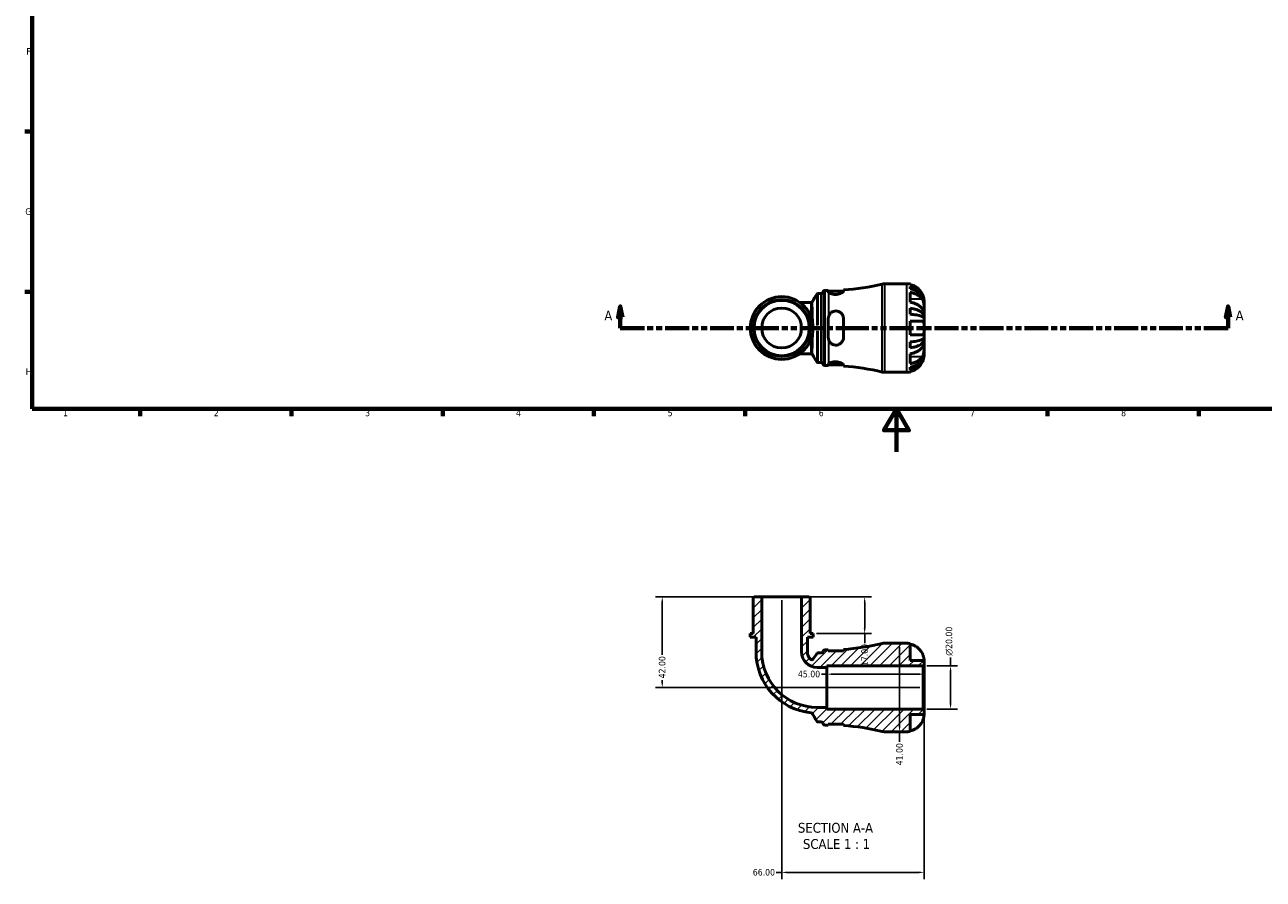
# Model space of a CAD drawing. Header units: millimetres. Extents: x 0 to 902, y -198 to 594.
# Tile 1 of 5: x 17 to 590, y -198 to 198. Entities that reach past the tile are written whole.
import ezdxf

# ---------------------------------------------------------------- set-up
doc = ezdxf.new("R2010")
doc.units = ezdxf.units.MM
doc.linetypes.add('DOUBLE_DASH_CHAIN', pattern=[1.2403, 0.6614, -0.0827, 0.1654, -0.0827, 0.1654, -0.0827])
for name, color, linetype, lineweight in [('Border (ANSI)', 7, 'Continuous', 70), ('Dimension (ANSI)', 7, 'Continuous', 25), ('Hatch (ANSI)', 7, 'Continuous', 18), ('Section Line (ANSI)', 7, 'DOUBLE_DASH_CHAIN', 70), ('Symbol (ANSI)', 7, 'Continuous', 25), ('Visible (ANSI)', 7, 'Continuous', 50), ('Visible Narrow (ANSI)', 7, 'Continuous', 35)]:
    doc.layers.add(name, color=color, linetype=linetype, lineweight=lineweight)
doc.styles.add('Label Text (ANSI)', font='tahoma.ttf')
doc.styles.add('Note Text (ANSI)', font='tahoma.ttf')
doc.dimstyles.new('Default - mm (ANSI)', dxfattribs={"dimtxt": 3.048, "dimasz": 2.5, "dimexe": 3.175, "dimexo": 1.6002, "dimgap": 0.8, "dimtad": 0, "dimtoh": 1, "dimrnd": 1e-08, "dimzin": 4, "dimdsep": 46, "dimtxsty": 'Note Text (ANSI)', "dimcen": 0.09, "dimdle": 10, "dimclrd": 256, "dimclre": 256, "dimclrt": 256, "dimadec": 1, "dimazin": 1, "dimtfac": 1, "dimtofl": 0, "dimtmove": 0, "dimatfit": 3, "dimfxl": 1, "dimtolj": 1, "dimtzin": 4, "dimlwd": -1, "dimlwe": -1, "dimarcsym": 0})

# ---------------------------------------------------------------- blocks, each defined once
blk = doc.blocks.new('Borders Default Border')
at = {"layer": 'Border (ANSI)'}
for p, q in [((20, 148.5), (16.55, 148.5)), ((20, 74.25), (16.55, 74.25)), ((70.08, 20), (70.08, 16.55)), ((140.17, 20), (140.17, 16.55)), ((210.25, 20), (210.25, 16.55)), ((280.33, 20), (280.33, 16.55)), ((350.42, 20), (350.42, 16.55)), ((490.58, 20), (490.58, 16.55)), ((560.67, 20), (560.67, 16.55))]:
    blk.add_line(p, q, dxfattribs=at)
at = {"layer": 'Border (ANSI)', "flags": 128}
for points in [[(20, 20), (20, 574), (821, 574), (821, 20), (20, 20)], [(420.5, 0), (420.5, 20), (414.73, 10), (426.27, 10), (420.5, 20)]]:
    blk.add_lwpolyline(points, dxfattribs=at)
at = {"layer": 'Border (ANSI)', "color": 230, "true_color": 0xff0080, "char_height": 3.05, "attachment_point": 7, "style": 'Note Text (ANSI)'}
for s, insert in [('F', (17.29, 184.1)), ('G', (16.81, 109.79)), ('H', (16.97, 35.6)), ('1', (34.35, 16.55)), ('2', (104.2, 16.55)), ('3', (174.26, 16.49)), ('4', (244.23, 16.55)), ('5', (314.48, 16.49)), ('6', (384.49, 16.49)), ('7', (454.6, 16.55)), ('8', (524.63, 16.48))]:
    blk.add_mtext(s, dxfattribs=dict(at, insert=insert))
blk = doc.blocks.new('2dTransSection0')
at = {"layer": 'Section Line (ANSI)', "linetype": 'Continuous'}
for p, q in [((292.5, 67.4), (291.5, 62.4)), ((292.5, 62.4), (292.5, 67.4)), ((293.5, 62.4), (292.5, 67.4)), ((574.22, 67.4), (573.22, 62.4)), ((574.22, 62.4), (574.22, 67.4)), ((575.22, 62.4), (574.22, 67.4)), ((291.5, 62.4), (293.5, 62.4)), ((292.5, 57.4), (292.5, 62.4)), ((292.5, 57.4), (303.71, 57.4)), ((563.01, 57.4), (574.22, 57.4)), ((573.22, 62.4), (575.22, 62.4)), ((574.22, 57.4), (574.22, 62.4))]:
    blk.add_line(p, q, dxfattribs=at)
at = {"layer": 'Section Line (ANSI)', "linetype": 'DOUBLE_DASH_CHAIN', "ltscale": 16.776981}
blk.add_line((292.5, 57.4), (574.22, 57.4), dxfattribs=at)
at = {"layer": 'Section Line (ANSI)', "linetype": 'Continuous', "flags": 128}
for points in [[(293.5, 62.4), (292.5, 67.4), (291.5, 62.4), (293.5, 62.4)], [(575.22, 62.4), (574.22, 67.4), (573.22, 62.4), (575.22, 62.4)]]:
    blk.add_lwpolyline(points, dxfattribs=at)
at = {"layer": 'Section Line (ANSI)'}
for points in [[(293.5, 62.4), (292.5, 67.4), (291.5, 62.4), (293.5, 62.4)], [(575.22, 62.4), (574.22, 67.4), (573.22, 62.4), (575.22, 62.4)]]:
    blk.add_solid(points, dxfattribs=at)
at = {"layer": 'Section Line (ANSI)', "char_height": 4.57, "attachment_point": 7, "style": 'Label Text (ANSI)'}
for insert in [(285.14, 60.9), (577.69, 60.9)]:
    blk.add_mtext('A', dxfattribs=dict(at, insert=insert))
blk = doc.blocks.new('*D7')
at = {"layer": 'Defpoints', "color": 0, "transparency": 16777216}
for p in [(432.91, -99.2), (445.58, -99.2), (432.91, -119.2)]:
    blk.add_point(p, dxfattribs=at)
at = {"layer": 'Dimension (ANSI)', "transparency": 16777216}
for p, q in [((445.58, -99.2), (445.58, -95.28)), ((434.51, -99.2), (448.75, -99.2)), ((445.58, -116.7), (445.58, -101.7)), ((434.51, -119.2), (448.75, -119.2))]:
    blk.add_line(p, q, dxfattribs=at)
for points in [[(445.16, -101.7), (446, -101.7), (445.58, -99.2)], [(445.16, -116.7), (446, -116.7), (445.58, -119.2)]]:
    blk.add_solid(points, dxfattribs=at)
at = {"layer": 'Dimension (ANSI)', "color": 230, "true_color": 0xff0080, "transparency": 16777216, "insert": (443.29, -94.48), "char_height": 3.048, "attachment_point": 1, "rotation": 90, "style": 'Note Text (ANSI)'}
blk.add_mtext('\\A1;\\fAIGDT|b0|i0;\\H3.0480;\\ln\\fTahoma|b0|i0;\\H3.0480;20.00', dxfattribs=at)
blk = doc.blocks.new('*D8')
at = {"layer": 'Defpoints', "color": 0, "transparency": 16777216}
for p in [(388.32, -103.03), (388.32, -109.2), (433.32, -109.2)]:
    blk.add_point(p, dxfattribs=at)
at = {"layer": 'Dimension (ANSI)', "transparency": 16777216}
for p, q in [((388.32, -103.03), (385.82, -103.03)), ((430.82, -103.03), (390.82, -103.03))]:
    blk.add_line(p, q, dxfattribs=at)
for points in [[(390.82, -102.61), (390.82, -103.45), (388.32, -103.03)], [(430.82, -102.61), (430.82, -103.45), (433.32, -103.03)]]:
    blk.add_solid(points, dxfattribs=at)
at = {"layer": 'Dimension (ANSI)', "color": 230, "true_color": 0xff0080, "transparency": 16777216, "insert": (374.85, -101.44), "char_height": 3.048, "attachment_point": 1, "style": 'Note Text (ANSI)'}
blk.add_mtext('\\A1;45.00', dxfattribs=at)
blk = doc.blocks.new('*D9')
at = {"layer": 'Defpoints', "color": 0, "transparency": 16777216}
for p in [(421.95, -88.7), (421.95, -129.7), (421.95, -129.7)]:
    blk.add_point(p, dxfattribs=at)
at = {"layer": 'Dimension (ANSI)', "transparency": 16777216}
for p, q in [((421.95, -91.2), (421.95, -127.2)), ((421.95, -129.7), (421.95, -134.32))]:
    blk.add_line(p, q, dxfattribs=at)
for points in [[(421.53, -91.2), (422.36, -91.2), (421.95, -88.7)], [(421.53, -127.2), (422.36, -127.2), (421.95, -129.7)]]:
    blk.add_solid(points, dxfattribs=at)
at = {"layer": 'Dimension (ANSI)', "color": 230, "true_color": 0xff0080, "transparency": 16777216, "insert": (420.36, -145.29), "char_height": 3.048, "attachment_point": 1, "rotation": 90, "style": 'Note Text (ANSI)'}
blk.add_mtext('\\A1;41.00', dxfattribs=at)
blk = doc.blocks.new('*D10')
at = {"layer": 'Defpoints', "color": 0, "transparency": 16777216}
for p in [(376.57, -67.2), (381.86, -84.2), (405.78, -84.2)]:
    blk.add_point(p, dxfattribs=at)
at = {"layer": 'Dimension (ANSI)', "transparency": 16777216}
for p, q in [((378.17, -67.2), (408.95, -67.2)), ((405.78, -69.7), (405.78, -81.7)), ((383.46, -84.2), (408.95, -84.2)), ((405.78, -84.2), (405.78, -88.72))]:
    blk.add_line(p, q, dxfattribs=at)
for points in [[(405.36, -69.7), (406.19, -69.7), (405.78, -67.2)], [(405.36, -81.7), (406.19, -81.7), (405.78, -84.2)]]:
    blk.add_solid(points, dxfattribs=at)
at = {"layer": 'Dimension (ANSI)', "color": 230, "true_color": 0xff0080, "transparency": 16777216, "insert": (404.19, -99.31), "char_height": 3.048, "attachment_point": 1, "rotation": 90, "style": 'Note Text (ANSI)'}
blk.add_mtext('\\A1;17.00', dxfattribs=at)
blk = doc.blocks.new('*D11')
at = {"layer": 'Defpoints', "color": 0, "transparency": 16777216}
for p in [(358.06, -67.2), (311.97, -109.2), (432.91, -109.2)]:
    blk.add_point(p, dxfattribs=at)
at = {"layer": 'Dimension (ANSI)', "transparency": 16777216}
for p, q in [((356.46, -67.2), (308.79, -67.2)), ((311.97, -69.7), (311.97, -94.01)), ((311.97, -106.7), (311.97, -105.78)), ((431.31, -109.2), (308.79, -109.2))]:
    blk.add_line(p, q, dxfattribs=at)
for points in [[(311.55, -69.7), (312.38, -69.7), (311.97, -67.2)], [(311.55, -106.7), (312.38, -106.7), (311.97, -109.2)]]:
    blk.add_solid(points, dxfattribs=at)
at = {"layer": 'Dimension (ANSI)', "color": 230, "true_color": 0xff0080, "transparency": 16777216, "insert": (310.38, -104.98), "char_height": 3.048, "attachment_point": 1, "rotation": 90, "style": 'Note Text (ANSI)'}
blk.add_mtext('\\A1;42.00', dxfattribs=at)
blk = doc.blocks.new('*D12')
at = {"layer": 'Defpoints', "color": 0, "transparency": 16777216}
for p in [(367.32, -67.2), (433.32, -119.61), (367.32, -194.9)]:
    blk.add_point(p, dxfattribs=at)
at = {"layer": 'Dimension (ANSI)', "transparency": 16777216}
for p, q in [((367.32, -68.8), (367.32, -198.08)), ((433.32, -121.21), (433.32, -198.08)), ((367.32, -194.9), (364.82, -194.9)), ((430.82, -194.9), (369.82, -194.9))]:
    blk.add_line(p, q, dxfattribs=at)
for points in [[(369.82, -194.48), (369.82, -195.32), (367.32, -194.9)], [(430.82, -194.48), (430.82, -195.32), (433.32, -194.9)]]:
    blk.add_solid(points, dxfattribs=at)
at = {"layer": 'Dimension (ANSI)', "color": 230, "true_color": 0xff0080, "transparency": 16777216, "insert": (353.94, -193.31), "char_height": 3.048, "attachment_point": 1, "style": 'Note Text (ANSI)'}
blk.add_mtext('\\A1;66.00', dxfattribs=at)

msp = doc.modelspace()

# ---------------------------------------------------------------- hatches: boundary and pattern name
at = {"layer": 'Hatch (ANSI)'}
h = msp.add_hatch(dxfattribs=at)
h.set_pattern_fill('ANSI31', color=256, scale=25.4, style=0)
h.set_pattern_definition([(45, (0, 0), (-2.245064, 2.245064), [])])
edge = h.paths.add_edge_path()
edge.add_line((388.937, -126.229), (395.937, -126.229))
edge.add_line((395.937, -126.229), (395.937, -126.846))
edge.add_ellipse((389.187, -231.691), major_axis=(6.75, 104.845), ratio=1, start_angle=350.052004, end_angle=360, ccw=False)
edge.add_ellipse((414.914, -125.604), major_axis=(-0.966, -3.985), ratio=1, start_angle=0, end_angle=13.631641)
edge.add_line((414.914, -129.704), (425.319, -129.704))
edge.add_ellipse((425.319, -121.704), major_axis=(0, -8), ratio=1, start_angle=0, end_angle=11.536959)
edge.add_line((426.919, -129.542), (426.919, -121.704))
edge.add_line((426.919, -121.704), (433.319, -121.704))
edge.add_line((433.319, -121.704), (433.319, -119.614))
edge.add_line((433.319, -119.614), (432.909, -119.204))
edge.add_line((432.909, -119.204), (388.319, -119.204))
edge.add_line((388.319, -119.204), (388.319, -118.458))
edge.add_line((388.319, -118.458), (383.787, -118.458))
edge.add_ellipse((383.787, -92.736), major_axis=(0, -25.722), ratio=1, start_angle=270, end_angle=360, ccw=False)
edge.add_line((358.065, -92.736), (358.065, -67.204))
edge.add_line((358.065, -67.204), (354.509, -67.204))
edge.add_line((354.509, -67.204), (354.099, -67.614))
edge.add_line((354.099, -67.614), (354.099, -84.204))
edge.add_line((354.099, -84.204), (352.777, -84.204))
edge.add_line((352.777, -84.204), (352.777, -85.904))
edge.add_line((352.777, -85.904), (355.421, -85.904))
edge.add_line((355.421, -85.904), (355.421, -92.736))
edge.add_ellipse((383.787, -92.736), major_axis=(-28.366, 0), ratio=1, start_angle=0, end_angle=84.257575)
edge.add_spline(control_points=[(380.948, -120.96), (381.024, -120.968), (381.099, -120.986), (381.241, -121.042), (381.307, -121.08), (381.452, -121.192), (381.523, -121.273), (381.577, -121.366)], knot_values=[-0.0778263, -0.0778263, -0.0778263, -0.0778263, -0.0549295, -0.0549295, -0.0320328, -0.0320328, 0, 0, 0, 0], degree=3, periodic=0)
edge.add_line((381.577, -121.366), (383.55, -124.784))
edge.add_spline(control_points=[(383.55, -124.784), (383.595, -124.862), (383.653, -124.932), (383.788, -125.051), (383.865, -125.098), (384.048, -125.173), (384.153, -125.194), (384.26, -125.194)], knot_values=[-0.086092, -0.086092, -0.086092, -0.086092, -0.0590624, -0.0590624, -0.0320328, -0.0320328, 0, 0, 0, 0], degree=3, periodic=0)
edge.add_line((384.26, -125.194), (385.68, -125.194))
edge.add_ellipse((385.68, -126.014), major_axis=(0, 0.82), ratio=1, start_angle=277.180756, end_angle=360, ccw=False)
edge.add_ellipse((387.307, -125.809), major_axis=(-0.814, -0.103), ratio=1, start_angle=0, end_angle=82.819244)
edge.add_line((387.307, -126.629), (388.937, -126.629))
edge.add_line((388.937, -126.629), (388.937, -126.229))
edge = h.paths.add_edge_path()
edge.add_line((395.937, -92.179), (388.937, -92.179))
edge.add_line((388.937, -92.179), (388.937, -91.779))
edge.add_line((388.937, -91.779), (387.307, -91.779))
edge.add_ellipse((387.307, -92.599), major_axis=(0, 0.82), ratio=1, start_angle=0, end_angle=82.819244)
edge.add_ellipse((385.68, -92.394), major_axis=(0.814, -0.103), ratio=1, start_angle=277.180756, end_angle=360, ccw=False)
edge.add_line((385.68, -93.214), (384.221, -93.214))
edge.add_ellipse((384.221, -94.034), major_axis=(0, 0.82), ratio=1, start_angle=0, end_angle=55.869585)
edge.add_line((383.543, -93.574), (381.928, -95.956))
edge.add_ellipse((381.249, -95.496), major_axis=(0.679, -0.46), ratio=1, start_angle=261.531828, end_angle=360, ccw=False)
edge.add_ellipse((383.787, -92.736), major_axis=(-3.093, -3.363), ratio=1, start_angle=312.598587, end_angle=360, ccw=False)
edge.add_line((379.218, -92.736), (379.218, -85.904))
edge.add_line((379.218, -85.904), (381.862, -85.904))
edge.add_line((381.862, -85.904), (381.862, -84.204))
edge.add_line((381.862, -84.204), (380.54, -84.204))
edge.add_line((380.54, -84.204), (380.54, -67.614))
edge.add_line((380.54, -67.614), (380.13, -67.204))
edge.add_line((380.13, -67.204), (376.573, -67.204))
edge.add_line((376.573, -67.204), (376.573, -92.736))
edge.add_ellipse((383.787, -92.736), major_axis=(-7.213, 0), ratio=1, start_angle=0, end_angle=90)
edge.add_line((383.787, -99.95), (388.319, -99.95))
edge.add_line((388.319, -99.95), (388.319, -99.204))
edge.add_line((388.319, -99.204), (432.909, -99.204))
edge.add_line((432.909, -99.204), (433.319, -98.794))
edge.add_line((433.319, -98.794), (433.319, -96.704))
edge.add_line((433.319, -96.704), (426.919, -96.704))
edge.add_line((426.919, -96.704), (426.919, -88.866))
edge.add_ellipse((425.319, -96.704), major_axis=(1.6, 7.838), ratio=1, start_angle=0, end_angle=11.536959)
edge.add_line((425.319, -88.704), (414.914, -88.704))
edge.add_ellipse((414.914, -92.804), major_axis=(0, 4.1), ratio=1, start_angle=0, end_angle=13.631641)
edge.add_ellipse((389.187, 13.284), major_axis=(24.761, -102.103), ratio=1, start_angle=350.052004, end_angle=360, ccw=False)
edge.add_line((395.937, -91.562), (395.937, -92.179))

# ---------------------------------------------------------------- linework, layer by layer
at = {"layer": 'Visible (ANSI)'}
for p, q in [((387.307, 74.826), (388.937, 74.826)), ((388.937, 74.826), (388.937, 74.261)), ((395.937, 74.486), (395.937, 75.043)), ((414.914, 77.901), (425.319, 77.901)), ((426.919, 77.739), (426.919, 77.486)), ((426.919, 76.712), (426.919, 75.568)), ((380.895, 69.299), (375.681, 69.299)), ((384.254, 73.391), (385.68, 73.391)), ((388.937, 74.426), (395.93, 74.426)), ((426.919, 73.866), (426.919, 69.34)), ((433.319, 69.097), (433.311, 69.097)), ((433.319, 69.097), (433.319, 69.901)), ((433.319, 68.79), (433.319, 69.097)), ((426.919, 66.544), (426.919, 63.782)), ((433.319, 66.24), (433.319, 68.79)), ((433.319, 62.552), (433.319, 66.24)), ((388.937, 61.801), (388.937, 53.001)), ((395.937, 53.001), (395.937, 61.801)), ((426.919, 60.601), (426.919, 54.201)), ((433.319, 62.552), (432.76, 62.552)), ((433.319, 61.812), (433.319, 62.552)), ((433.319, 57.401), (433.319, 61.812)), ((433.319, 52.989), (433.319, 57.401)), ((433.319, 52.25), (432.76, 52.25)), ((433.319, 52.25), (433.319, 52.989)), ((433.319, 48.562), (433.319, 52.25)), ((426.919, 51.02), (426.919, 48.258)), ((433.319, 46.011), (433.319, 48.562)), ((433.319, 45.705), (433.319, 46.011)), ((375.681, 45.503), (380.895, 45.503)), ((384.254, 41.411), (385.68, 41.411)), ((388.937, 40.541), (388.937, 39.976)), ((388.937, 40.376), (395.93, 40.376)), ((395.937, 39.759), (395.937, 40.316)), ((426.919, 45.461), (426.919, 40.936)), ((433.319, 45.705), (433.311, 45.705)), ((433.319, 44.901), (433.319, 45.705)), ((387.307, 39.976), (388.937, 39.976)), ((414.914, 36.901), (425.319, 36.901)), ((426.919, 39.234), (426.919, 38.09)), ((426.919, 37.316), (426.919, 37.063)), ((354.509, -67.204), (354.099, -67.614)), ((354.099, -67.614), (354.099, -84.204)), ((358.065, -67.204), (354.509, -67.204)), ((358.065, -92.736), (358.065, -67.204)), ((376.573, -67.204), (358.065, -67.204)), ((380.13, -67.204), (376.573, -67.204)), ((376.573, -67.204), (376.573, -92.736)), ((380.54, -67.614), (380.13, -67.204)), ((380.54, -84.204), (380.54, -67.614)), ((354.099, -84.204), (352.777, -84.204)), ((352.777, -84.204), (352.777, -85.904)), ((352.777, -85.904), (355.421, -85.904)), ((355.421, -85.904), (355.421, -92.736)), ((379.218, -92.736), (379.218, -85.904)), ((379.218, -85.904), (381.862, -85.904)), ((381.862, -84.204), (380.54, -84.204)), ((381.862, -85.904), (381.862, -84.204)), ((388.937, -91.779), (387.307, -91.779)), ((388.937, -92.179), (388.937, -91.779)), ((395.937, -91.562), (395.937, -92.179)), ((425.319, -88.704), (414.914, -88.704)), ((426.919, -96.704), (426.919, -88.866)), ((383.543, -93.574), (381.928, -95.956)), ((385.68, -93.214), (384.221, -93.214)), ((395.937, -92.179), (388.937, -92.179)), ((433.319, -96.704), (426.919, -96.704)), ((433.319, -98.794), (433.319, -96.704)), ((383.787, -99.95), (388.319, -99.95)), ((388.319, -99.95), (388.319, -99.204)), ((388.319, -99.204), (432.909, -99.204)), ((388.319, -118.458), (388.319, -99.95)), ((432.909, -99.204), (433.319, -98.794)), ((432.909, -99.204), (432.909, -119.204)), ((433.319, -119.614), (433.319, -98.794)), ((388.319, -118.458), (383.787, -118.458)), ((388.319, -119.204), (388.319, -118.458)), ((432.909, -119.204), (388.319, -119.204)), ((433.319, -119.614), (432.909, -119.204)), ((433.319, -121.704), (433.319, -119.614)), ((384.26, -125.194), (385.68, -125.194)), ((388.937, -126.229), (395.937, -126.229)), ((388.937, -126.629), (388.937, -126.229)), ((395.937, -126.229), (395.937, -126.846)), ((426.919, -129.542), (426.919, -121.704)), ((426.919, -121.704), (433.319, -121.704)), ((387.307, -126.629), (388.937, -126.629)), ((414.914, -129.704), (425.319, -129.704))]:
    msp.add_line(p, q, dxfattribs=at)
for radius in [14.543, 13.22, 12.81, 9.254]:
    msp.add_circle((367.319, 57.401), radius, dxfattribs=at)
for centre, radius, start, end in [((387.307, 74.006), 0.82, 90, 172.819244), ((389.187, 179.889), 105.063, 273.683644, 283.631641), ((414.914, 73.801), 4.1, 90, 103.631641), ((425.319, 69.901), 8, 78.463041, 90), ((385.68, 74.211), 0.82, 270, 352.819244), ((385.68, 40.591), 0.82, 7.180756, 90), ((387.307, 40.796), 0.82, 187.180756, 270), ((389.187, -65.087), 105.063, 76.368359, 86.316356), ((414.914, 41.001), 4.1, 256.368359, 270), ((425.319, 44.901), 8, 270, 281.536959), ((387.307, -92.599), 0.82, 90, 172.819244), ((389.187, 13.284), 105.063, 273.683644, 283.631641), ((414.914, -92.804), 4.1, 90, 103.631641), ((425.319, -96.704), 8, 78.463041, 90), ((383.787, -92.736), 28.366, 180, 264.257575), ((383.787, -92.736), 25.722, 180, 270), ((383.787, -92.736), 7.213, 180, 270), ((383.787, -92.736), 4.569, 180, 227.401413), ((381.249, -95.496), 0.82, 227.401413, 325.869585), ((384.221, -94.034), 0.82, 90, 145.869585), ((385.68, -92.394), 0.82, 270, 352.819244), ((385.68, -126.014), 0.82, 7.180756, 90), ((387.307, -125.809), 0.82, 187.180756, 270), ((389.187, -231.691), 105.063, 76.368359, 86.316356), ((414.914, -125.604), 4.1, 256.368359, 270), ((425.319, -121.704), 8, 270, 281.536959)]:
    msp.add_arc(centre, radius, start, end, dxfattribs=at)
for points, knots in [([(432.502, 73.101), (432.346, 73.425), (432.162, 73.752), (431.655, 74.519), (431.305, 74.942), (430.605, 75.647), (430.191, 75.996), (429.297, 76.598), (428.818, 76.851), (427.923, 77.224), (427.427, 77.381), (426.919, 77.486)], [4.03217579, 4.03217579, 4.03217579, 4.03217579, 4.13513094, 4.13513094, 4.28512034, 4.28512034, 4.43331426, 4.43331426, 4.58150818, 4.58150818, 4.72425651, 4.72425651, 4.72425651, 4.72425651]), ([(426.919, 76.712), (427.432, 76.611), (427.934, 76.458), (428.834, 76.097), (429.313, 75.853), (430.208, 75.273), (430.623, 74.937), (431.322, 74.26), (431.669, 73.856), (432.268, 72.987), (432.519, 72.522), (432.898, 71.635), (433.06, 71.131), (433.27, 70.103), (433.319, 69.578), (433.319, 69.097)], [0.1517731, 0.1517731, 0.1517731, 0.1517731, 0.2959053, 0.2959053, 0.44402, 0.44402, 0.5921347, 0.5921347, 0.7405595, 0.7405595, 0.8889844, 0.8889844, 1.0379976, 1.0379976, 1.1870108, 1.1870108, 1.1870108, 1.1870108]), ([(433.319, 68.79), (433.319, 69.218), (433.27, 69.686), (433.06, 70.601), (432.898, 71.05), (432.519, 71.839), (432.268, 72.253), (431.669, 73.027), (431.322, 73.386), (430.623, 73.988), (430.208, 74.288), (429.313, 74.803), (428.834, 75.02), (427.934, 75.342), (427.432, 75.478), (426.919, 75.568)], [3.5727317, 3.5727317, 3.5727317, 3.5727317, 3.721745, 3.721745, 3.8707582, 3.8707582, 4.019183, 4.019183, 4.1676079, 4.1676079, 4.3157226, 4.3157226, 4.4638373, 4.4638373, 4.6079695, 4.6079695, 4.6079695, 4.6079695]), ([(381.6, 69.701), (381.588, 69.68), (381.573, 69.657), (381.534, 69.604), (381.509, 69.574), (381.445, 69.509), (381.404, 69.473), (381.299, 69.403), (381.233, 69.368), (381.077, 69.316), (380.986, 69.299), (380.895, 69.299)], [1.5494339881, 1.5494339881, 1.5494339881, 1.5494339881, 1.5509009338, 1.5509009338, 1.5523678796, 1.5523678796, 1.5538348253, 1.5538348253, 1.5553017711, 1.5553017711, 1.5567687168, 1.5567687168, 1.5567687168, 1.5567687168]), ([(384.254, 73.391), (384.167, 73.391), (384.08, 73.376), (383.924, 73.326), (383.857, 73.291), (383.75, 73.221), (383.708, 73.185), (383.643, 73.119), (383.618, 73.09), (383.578, 73.036), (383.563, 73.013), (383.55, 72.991), (383.549, 72.99), (383.548, 72.989)], [6.2831886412, 6.2831886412, 6.2831886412, 6.2831886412, 6.2834044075, 6.2834044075, 6.2836324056, 6.2836324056, 6.2838604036, 6.2838604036, 6.2840884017, 6.2840884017, 6.2843163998, 6.2843163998, 6.2843286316, 6.2843286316, 6.2843286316, 6.2843286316]), ([(395.937, 74.486), (395.937, 74.442), (395.925, 74.396), (395.836, 74.212), (395.685, 74.058), (395.225, 73.735), (394.912, 73.566), (394.205, 73.288), (393.829, 73.176), (393.039, 73.026), (392.639, 72.986), (391.817, 72.983), (391.41, 73.023), (390.639, 73.172), (390.285, 73.281), (389.638, 73.549), (389.367, 73.712), (389.187, 73.868)], [-1.003941, -1.003941, -1.003941, -1.003941, -0.951779, -0.951779, -0.8096244, -0.8096244, -0.6614293, -0.6614293, -0.5314993, -0.5314993, -0.4100475, -0.4100475, -0.2839859, -0.2839859, -0.1527824, -0.1527824, -0.000048, -0.000048, -0.000048, -0.000048]), ([(426.919, 73.866), (427.427, 73.792), (427.923, 73.68), (428.818, 73.417), (429.297, 73.238), (430.191, 72.812), (430.605, 72.566), (431.305, 72.067), (431.655, 71.768), (432.162, 71.226), (432.346, 70.995), (432.502, 70.765)], [0.1517835, 0.1517835, 0.1517835, 0.1517835, 0.29453183, 0.29453183, 0.44272575, 0.44272575, 0.59091966, 0.59091966, 0.74090906, 0.74090906, 0.84386421, 0.84386421, 0.84386421, 0.84386421]), ([(432.502, 66.24), (432.346, 66.469), (432.162, 66.7), (431.655, 67.243), (431.305, 67.541), (430.605, 68.04), (430.191, 68.287), (429.297, 68.712), (428.818, 68.891), (427.923, 69.155), (427.427, 69.266), (426.919, 69.34)], [4.03217579, 4.03217579, 4.03217579, 4.03217579, 4.13513094, 4.13513094, 4.28512034, 4.28512034, 4.43331426, 4.43331426, 4.58150818, 4.58150818, 4.72425651, 4.72425651, 4.72425651, 4.72425651]), ([(433.319, 69.901), (433.319, 69.901), (433.321, 69.978), (433.309, 70.254), (433.297, 70.432), (433.239, 70.863), (433.195, 71.108), (433.083, 71.565), (433.027, 71.761), (432.897, 72.159), (432.824, 72.359), (432.668, 72.741), (432.588, 72.922), (432.502, 73.101)], [-2.21111993, -2.21111993, -2.21111993, -2.21111993, -2.0898399, -2.0898399, -1.98614814, -1.98614814, -1.88775858, -1.88775858, -1.81973063, -1.81973063, -1.75376732, -1.75376732, -1.69399568, -1.69399568, -1.69399568, -1.69399568]), ([(432.502, 70.765), (432.569, 70.666), (432.634, 70.559), (432.78, 70.281), (432.858, 70.104), (432.993, 69.728), (433.05, 69.532), (433.164, 69.047), (433.211, 68.757), (433.289, 68.059), (433.306, 67.658), (433.321, 66.893), (433.319, 66.539), (433.319, 66.24)], [-0.51605321, -0.51605321, -0.51605321, -0.51605321, -0.46927389, -0.46927389, -0.40272959, -0.40272959, -0.33754407, -0.33754407, -0.24860938, -0.24860938, -0.12674173, -0.12674173, 0, 0, 0, 0]), ([(389.187, 63.1), (389.33, 63.459), (389.532, 63.792), (390.052, 64.396), (390.375, 64.66), (391.091, 65.056), (391.474, 65.191), (392.282, 65.322), (392.694, 65.315), (393.507, 65.16), (393.895, 65.009), (394.663, 64.546), (395.021, 64.21), (395.577, 63.421), (395.773, 62.968), (395.914, 62.261), (395.937, 62.031), (395.937, 61.801)], [-1.0740186, -1.0740186, -1.0740186, -1.0740186, -0.9522035, -0.9522035, -0.8233573, -0.8233573, -0.7007006, -0.7007006, -0.5768323, -0.5768323, -0.4496614, -0.4496614, -0.2965786, -0.2965786, -0.1421351, -0.1421351, -0.0703326, -0.0703326, -0.0703326, -0.0703326]), ([(426.919, 66.544), (427.432, 66.491), (427.934, 66.411), (428.834, 66.221), (429.313, 66.094), (430.208, 65.79), (430.623, 65.613), (431.322, 65.258), (431.669, 65.047), (432.268, 64.591), (432.519, 64.347), (432.898, 63.882), (433.06, 63.618), (433.27, 63.079), (433.319, 62.804), (433.319, 62.552)], [0.1517731, 0.1517731, 0.1517731, 0.1517731, 0.2959053, 0.2959053, 0.44402, 0.44402, 0.5921347, 0.5921347, 0.7405595, 0.7405595, 0.8889844, 0.8889844, 1.0379976, 1.0379976, 1.1870108, 1.1870108, 1.1870108, 1.1870108]), ([(433.319, 61.812), (433.319, 61.937), (433.27, 62.073), (433.06, 62.339), (432.898, 62.469), (432.519, 62.698), (432.268, 62.819), (431.669, 63.043), (431.322, 63.148), (430.623, 63.323), (430.208, 63.41), (429.313, 63.56), (428.834, 63.623), (427.934, 63.716), (427.432, 63.756), (426.919, 63.782)], [3.5727317, 3.5727317, 3.5727317, 3.5727317, 3.721745, 3.721745, 3.8707582, 3.8707582, 4.019183, 4.019183, 4.1676079, 4.1676079, 4.3157226, 4.3157226, 4.4638373, 4.4638373, 4.6079695, 4.6079695, 4.6079695, 4.6079695]), ([(433.319, 66.24), (433.319, 66.092), (433.319, 65.959), (433.318, 65.719), (433.317, 65.615), (433.306, 65.405), (433.292, 65.33), (433.23, 65.289), (433.185, 65.317), (433.073, 65.438), (433.017, 65.508), (432.886, 65.684), (432.813, 65.788), (432.66, 66.008), (432.583, 66.12), (432.502, 66.24)], [0, 0, 0, 0, 0.0626039, 0.0626039, 0.12946018, 0.12946018, 0.23227607, 0.23227607, 0.32766079, 0.32766079, 0.39439512, 0.39439512, 0.45981717, 0.45981717, 0.51643089, 0.51643089, 0.51643089, 0.51643089]), ([(426.919, 60.601), (427.427, 60.601), (427.923, 60.601), (428.818, 60.601), (429.297, 60.601), (430.191, 60.601), (430.605, 60.601), (431.305, 60.601), (431.655, 60.601), (432.162, 60.601), (432.346, 60.601), (432.502, 60.601)], [0.1517835, 0.1517835, 0.1517835, 0.1517835, 0.29453183, 0.29453183, 0.44272575, 0.44272575, 0.59091966, 0.59091966, 0.74090906, 0.74090906, 0.84386421, 0.84386421, 0.84386421, 0.84386421]), ([(432.502, 60.601), (432.518, 60.601), (432.534, 60.6), (432.634, 60.594), (432.713, 60.573), (432.844, 60.503), (432.899, 60.46), (433.007, 60.342), (433.057, 60.263), (433.169, 60.014), (433.217, 59.822), (433.291, 59.314), (433.306, 58.988), (433.321, 58.242), (433.319, 57.824), (433.319, 57.401)], [-0.51941856, -0.51941856, -0.51941856, -0.51941856, -0.50814121, -0.50814121, -0.44746114, -0.44746114, -0.39689748, -0.39689748, -0.33842903, -0.33842903, -0.24344262, -0.24344262, -0.12683785, -0.12683785, 0, 0, 0, 0]), ([(433.319, 57.401), (433.319, 57.169), (433.319, 56.938), (433.318, 56.464), (433.316, 56.224), (433.298, 55.626), (433.274, 55.296), (433.181, 54.839), (433.13, 54.684), (433.019, 54.479), (432.969, 54.412), (432.859, 54.309), (432.801, 54.271), (432.665, 54.215), (432.586, 54.201), (432.502, 54.201)], [0, 0, 0, 0, 0.06960453, 0.06960453, 0.14559569, 0.14559569, 0.26884906, 0.26884906, 0.35168426, 0.35168426, 0.40551291, 0.40551291, 0.45571277, 0.45571277, 0.51333093, 0.51333093, 0.51333093, 0.51333093]), ([(395.937, 53.001), (395.937, 52.833), (395.925, 52.666), (395.836, 52.052), (395.685, 51.623), (395.226, 50.836), (394.912, 50.482), (394.205, 49.953), (393.829, 49.762), (393.039, 49.53), (392.64, 49.484), (391.818, 49.531), (391.411, 49.629), (390.639, 49.967), (390.286, 50.208), (389.639, 50.843), (389.367, 51.252), (389.187, 51.702)], [-1.0038925, -1.0038925, -1.0038925, -1.0038925, -0.9517513, -0.9517513, -0.809626, -0.809626, -0.6614249, -0.6614249, -0.5314896, -0.5314896, -0.4100378, -0.4100378, -0.283979, -0.283979, -0.1527801, -0.1527801, 0, 0, 0, 0]), ([(432.502, 54.201), (432.346, 54.201), (432.162, 54.201), (431.655, 54.201), (431.305, 54.201), (430.605, 54.201), (430.191, 54.201), (429.297, 54.201), (428.818, 54.201), (427.923, 54.201), (427.427, 54.201), (426.919, 54.201)], [4.03217579, 4.03217579, 4.03217579, 4.03217579, 4.13513094, 4.13513094, 4.28512034, 4.28512034, 4.43331426, 4.43331426, 4.58150818, 4.58150818, 4.72425651, 4.72425651, 4.72425651, 4.72425651]), ([(426.919, 51.02), (427.432, 51.046), (427.934, 51.086), (428.834, 51.179), (429.313, 51.242), (430.208, 51.392), (430.623, 51.479), (431.322, 51.654), (431.669, 51.758), (432.268, 51.983), (432.519, 52.104), (432.898, 52.333), (433.06, 52.463), (433.27, 52.729), (433.319, 52.865), (433.319, 52.989)], [0.1517731, 0.1517731, 0.1517731, 0.1517731, 0.2959053, 0.2959053, 0.44402, 0.44402, 0.5921347, 0.5921347, 0.7405595, 0.7405595, 0.8889844, 0.8889844, 1.0379976, 1.0379976, 1.1870108, 1.1870108, 1.1870108, 1.1870108]), ([(433.319, 52.25), (433.319, 51.998), (433.27, 51.723), (433.06, 51.184), (432.898, 50.92), (432.519, 50.455), (432.268, 50.211), (431.669, 49.755), (431.322, 49.543), (430.623, 49.188), (430.208, 49.012), (429.313, 48.708), (428.834, 48.581), (427.934, 48.391), (427.432, 48.311), (426.919, 48.258)], [3.5727317, 3.5727317, 3.5727317, 3.5727317, 3.721745, 3.721745, 3.8707582, 3.8707582, 4.019183, 4.019183, 4.1676079, 4.1676079, 4.3157226, 4.3157226, 4.4638373, 4.4638373, 4.6079695, 4.6079695, 4.6079695, 4.6079695]), ([(426.919, 45.461), (427.427, 45.536), (427.923, 45.647), (428.818, 45.911), (429.297, 46.09), (430.191, 46.515), (430.605, 46.762), (431.305, 47.26), (431.655, 47.559), (432.162, 48.102), (432.346, 48.333), (432.502, 48.562)], [0.1517835, 0.1517835, 0.1517835, 0.1517835, 0.29453183, 0.29453183, 0.44272575, 0.44272575, 0.59091966, 0.59091966, 0.74090906, 0.74090906, 0.84386421, 0.84386421, 0.84386421, 0.84386421]), ([(426.919, 39.234), (427.432, 39.324), (427.934, 39.46), (428.834, 39.782), (429.313, 39.998), (430.208, 40.514), (430.623, 40.813), (431.322, 41.416), (431.669, 41.775), (432.268, 42.549), (432.519, 42.963), (432.898, 43.752), (433.06, 44.2), (433.27, 45.116), (433.319, 45.583), (433.319, 46.011)], [0.1517731, 0.1517731, 0.1517731, 0.1517731, 0.2959053, 0.2959053, 0.44402, 0.44402, 0.5921347, 0.5921347, 0.7405595, 0.7405595, 0.8889844, 0.8889844, 1.0379976, 1.0379976, 1.1870108, 1.1870108, 1.1870108, 1.1870108]), ([(432.502, 48.562), (432.569, 48.662), (432.634, 48.756), (432.78, 48.968), (432.858, 49.078), (432.993, 49.263), (433.05, 49.337), (433.164, 49.466), (433.211, 49.503), (433.289, 49.494), (433.306, 49.413), (433.321, 49.097), (433.319, 48.861), (433.319, 48.562)], [-0.51605321, -0.51605321, -0.51605321, -0.51605321, -0.46927389, -0.46927389, -0.40272959, -0.40272959, -0.33754407, -0.33754407, -0.24860938, -0.24860938, -0.12674173, -0.12674173, 0, 0, 0, 0]), ([(433.319, 48.562), (433.319, 48.415), (433.319, 48.253), (433.318, 47.894), (433.317, 47.697), (433.306, 47.173), (433.292, 46.837), (433.23, 46.181), (433.185, 45.868), (433.073, 45.354), (433.017, 45.151), (432.886, 44.77), (432.813, 44.593), (432.66, 44.287), (432.583, 44.157), (432.502, 44.037)], [0, 0, 0, 0, 0.0626039, 0.0626039, 0.12946018, 0.12946018, 0.23227607, 0.23227607, 0.32766079, 0.32766079, 0.39439512, 0.39439512, 0.45981717, 0.45981717, 0.51643089, 0.51643089, 0.51643089, 0.51643089]), ([(380.895, 45.503), (380.983, 45.503), (381.07, 45.488), (381.225, 45.438), (381.292, 45.403), (381.399, 45.333), (381.44, 45.297), (381.506, 45.231), (381.531, 45.201), (381.571, 45.148), (381.586, 45.124), (381.599, 45.102), (381.6, 45.102), (381.6, 45.101)], [-1.5567542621, -1.5567542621, -1.5567542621, -1.5567542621, -1.555340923, -1.555340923, -1.5538739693, -1.5538739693, -1.5524070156, -1.5524070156, -1.5509400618, -1.5509400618, -1.5494731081, -1.5494731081, -1.5494194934, -1.5494194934, -1.5494194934, -1.5494194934]), ([(383.548, 41.813), (383.561, 41.792), (383.575, 41.769), (383.614, 41.717), (383.638, 41.687), (383.702, 41.623), (383.742, 41.587), (383.847, 41.516), (383.913, 41.481), (384.07, 41.428), (384.162, 41.411), (384.254, 41.411)], [3.1404659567, 3.1404659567, 3.1404659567, 3.1404659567, 3.1406939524, 3.1406939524, 3.1409219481, 3.1409219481, 3.1411499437, 3.1411499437, 3.1413779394, 3.1413779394, 3.1416059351, 3.1416059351, 3.1416059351, 3.1416059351]), ([(389.187, 40.934), (389.33, 41.058), (389.532, 41.187), (390.052, 41.434), (390.375, 41.552), (391.091, 41.728), (391.474, 41.787), (392.282, 41.83), (392.694, 41.812), (393.507, 41.7), (393.895, 41.606), (394.663, 41.35), (395.021, 41.18), (395.577, 40.837), (395.773, 40.664), (395.914, 40.441), (395.937, 40.376), (395.937, 40.316)], [-1.0740187, -1.0740187, -1.0740187, -1.0740187, -0.9522333, -0.9522333, -0.8233641, -0.8233641, -0.7007073, -0.7007073, -0.5768392, -0.5768392, -0.4496686, -0.4496686, -0.2965852, -0.2965852, -0.1421387, -0.1421387, -0.0703326, -0.0703326, -0.0703326, -0.0703326]), ([(433.319, 45.705), (433.319, 45.224), (433.27, 44.699), (433.06, 43.67), (432.898, 43.167), (432.519, 42.28), (432.268, 41.814), (431.669, 40.945), (431.322, 40.542), (430.623, 39.865), (430.208, 39.529), (429.313, 38.949), (428.834, 38.705), (427.934, 38.344), (427.432, 38.191), (426.919, 38.09)], [3.5727317, 3.5727317, 3.5727317, 3.5727317, 3.721745, 3.721745, 3.8707582, 3.8707582, 4.019183, 4.019183, 4.1676079, 4.1676079, 4.3157226, 4.3157226, 4.4638373, 4.4638373, 4.6079695, 4.6079695, 4.6079695, 4.6079695]), ([(432.502, 44.037), (432.346, 43.807), (432.162, 43.576), (431.655, 43.034), (431.305, 42.735), (430.605, 42.236), (430.191, 41.99), (429.297, 41.564), (428.818, 41.385), (427.923, 41.121), (427.427, 41.01), (426.919, 40.936)], [4.03217579, 4.03217579, 4.03217579, 4.03217579, 4.13513094, 4.13513094, 4.28512034, 4.28512034, 4.43331426, 4.43331426, 4.58150818, 4.58150818, 4.72425651, 4.72425651, 4.72425651, 4.72425651]), ([(426.919, 37.316), (427.427, 37.421), (427.923, 37.578), (428.818, 37.951), (429.297, 38.204), (430.191, 38.806), (430.605, 39.155), (431.305, 39.86), (431.655, 40.283), (432.162, 41.05), (432.346, 41.377), (432.502, 41.701)], [0.1517835, 0.1517835, 0.1517835, 0.1517835, 0.29453183, 0.29453183, 0.44272575, 0.44272575, 0.59091966, 0.59091966, 0.74090906, 0.74090906, 0.84386421, 0.84386421, 0.84386421, 0.84386421]), ([(432.502, 41.701), (432.567, 41.837), (432.629, 41.974), (432.776, 42.319), (432.855, 42.526), (432.992, 42.927), (433.05, 43.12), (433.164, 43.555), (433.211, 43.786), (433.289, 44.274), (433.306, 44.499), (433.321, 44.817), (433.319, 44.901), (433.319, 44.901)], [-0.5159245, -0.5159245, -0.5159245, -0.5159245, -0.47074715, -0.47074715, -0.40311077, -0.40311077, -0.33740557, -0.33740557, -0.24866964, -0.24866964, -0.12673966, -0.12673966, 0, 0, 0, 0]), ([(426.919, -89.119), (427.427, -89.224), (427.923, -89.381), (428.818, -89.754), (429.297, -90.007), (430.191, -90.609), (430.605, -90.958), (431.305, -91.663), (431.655, -92.086), (432.162, -92.853), (432.346, -93.18), (432.502, -93.504)], [0.1517835, 0.1517835, 0.1517835, 0.1517835, 0.29453183, 0.29453183, 0.44272575, 0.44272575, 0.59091966, 0.59091966, 0.74090906, 0.74090906, 0.84386421, 0.84386421, 0.84386421, 0.84386421]), ([(432.502, -93.504), (432.518, -93.537), (432.534, -93.571), (432.634, -93.785), (432.713, -93.968), (432.844, -94.303), (432.899, -94.455), (433.007, -94.778), (433.057, -94.947), (433.169, -95.376), (433.217, -95.62), (433.291, -96.098), (433.306, -96.31), (433.321, -96.62), (433.319, -96.704), (433.319, -96.704)], [-0.51941856, -0.51941856, -0.51941856, -0.51941856, -0.50814121, -0.50814121, -0.44746114, -0.44746114, -0.39689748, -0.39689748, -0.33842903, -0.33842903, -0.24344262, -0.24344262, -0.12683785, -0.12683785, 0, 0, 0, 0]), ([(380.948, -120.96), (381.024, -120.968), (381.099, -120.986), (381.241, -121.042), (381.307, -121.08), (381.452, -121.192), (381.523, -121.273), (381.577, -121.366)], [-0.077826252, -0.077826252, -0.077826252, -0.077826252, -0.05492955, -0.05492955, -0.032032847, -0.032032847, 0, 0, 0, 0]), ([(381.577, -121.366), (381.91, -121.943), (382.243, -122.519), (382.9, -123.659), (383.225, -124.221), (383.55, -124.784)], [-0.44202078, -0.44202078, -0.44202078, -0.44202078, -0.24220681, -0.24220681, -0.04734272, -0.04734272, -0.04734272, -0.04734272]), ([(383.55, -124.784), (383.595, -124.862), (383.653, -124.932), (383.788, -125.051), (383.865, -125.098), (384.048, -125.173), (384.153, -125.194), (384.26, -125.194)], [-0.086092, -0.086092, -0.086092, -0.086092, -0.059062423, -0.059062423, -0.032032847, -0.032032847, 0, 0, 0, 0]), ([(432.502, -124.904), (432.346, -125.228), (432.162, -125.555), (431.655, -126.322), (431.305, -126.745), (430.605, -127.45), (430.191, -127.799), (429.297, -128.401), (428.818, -128.653), (427.923, -129.027), (427.427, -129.184), (426.919, -129.289)], [4.03217579, 4.03217579, 4.03217579, 4.03217579, 4.13513094, 4.13513094, 4.28512034, 4.28512034, 4.43331426, 4.43331426, 4.58150818, 4.58150818, 4.72425651, 4.72425651, 4.72425651, 4.72425651]), ([(433.319, -121.704), (433.319, -121.704), (433.321, -121.78), (433.309, -122.056), (433.297, -122.235), (433.239, -122.666), (433.195, -122.911), (433.083, -123.367), (433.027, -123.564), (432.897, -123.962), (432.824, -124.162), (432.668, -124.544), (432.588, -124.725), (432.502, -124.904)], [-2.21111993, -2.21111993, -2.21111993, -2.21111993, -2.0898399, -2.0898399, -1.98614814, -1.98614814, -1.88775858, -1.88775858, -1.81973063, -1.81973063, -1.75376732, -1.75376732, -1.69399568, -1.69399568, -1.69399568, -1.69399568])]:
    msp.add_open_spline(points, degree=3, knots=knots, dxfattribs=at)
for points in [[(381.6, 69.701), (382.25, 70.797), (382.899, 71.893), (383.548, 72.989)], [(389.187, 73.868), (389.02, 74.012), (388.937, 74.149), (388.937, 74.261)], [(388.937, 61.801), (388.937, 62.231), (389.02, 62.683), (389.187, 63.1)], [(389.187, 51.702), (389.02, 52.119), (388.937, 52.571), (388.937, 53.001)], [(383.548, 41.813), (382.899, 42.909), (382.25, 44.005), (381.6, 45.101)], [(388.937, 40.541), (388.937, 40.653), (389.02, 40.79), (389.187, 40.934)], [(395.93, -92.179), (395.934, -92.158), (395.937, -92.139), (395.937, -92.119)], [(395.937, -126.288), (395.937, -126.269), (395.934, -126.249), (395.93, -126.229)]]:
    msp.add_open_spline(points, degree=3, dxfattribs=at)
at = {"layer": 'Visible Narrow (ANSI)'}
for p, q in [((387.307, 74.611), (387.307, 40.19)), ((413.948, 37.267), (413.948, 77.534)), ((414.914, 77.649), (414.914, 37.153)), ((425.319, 37.153), (425.319, 77.649)), ((385.68, 41.608), (385.68, 73.194)), ((386.493, 73.903), (386.493, 40.899)), ((389.187, 63.839), (389.187, 73.593)), ((432.223, 70.765), (427.198, 70.765)), ((381.925, 57.401), (381.865, 57.401)), ((383.462, 57.401), (382.009, 57.401)), ((383.566, 57.401), (384.181, 57.401)), ((389.187, 41.209), (389.187, 50.963)), ((432.223, 44.037), (427.198, 44.037))]:
    msp.add_line(p, q, dxfattribs=at)
for points, knots in [([(380.89, 69.28), (380.878, 69.194), (380.863, 68.813), (380.815, 67.199), (380.775, 65.655), (380.74, 63.698), (380.739, 63.641), (380.738, 63.583)], [1.61138933, 1.61138933, 1.61138933, 1.61138933, 2.00041163, 2.00041163, 2.57730483, 2.57730483, 2.59456039, 2.59456039, 2.59456039, 2.59456039]), ([(381.922, 58.387), (381.906, 59.679), (381.864, 60.947), (381.8, 62.759), (381.778, 63.372), (381.693, 65.918), (381.656, 67.519), (381.62, 69.163), (381.611, 69.553), (381.604, 69.666)], [-3.0619847, -3.0619847, -3.0619847, -3.0619847, -2.7479888, -2.7479888, -2.5773048, -2.5773048, -2.0004116, -2.0004116, -1.6290419, -1.6290419, -1.6290419, -1.6290419]), ([(383.548, 72.94), (383.548, 72.922), (383.548, 72.899), (383.548, 72.515), (383.547, 71.335), (383.545, 67.72), (383.544, 65.321), (383.543, 61.353), (383.543, 59.997), (383.543, 58.627)], [6.3628113, 6.3628113, 6.3628113, 6.3628113, 6.4071188, 6.4071188, 6.9660133, 6.9660133, 7.511689, 7.511689, 7.775499, 7.775499, 7.775499, 7.775499]), ([(384.222, 58.655), (384.223, 60.057), (384.224, 61.444), (384.232, 65.508), (384.238, 67.971), (384.247, 71.686), (384.25, 72.9), (384.253, 73.298), (384.253, 73.323), (384.253, 73.341)], [-7.775442, -7.775442, -7.775442, -7.775442, -7.511689, -7.511689, -6.9660133, -6.9660133, -6.4071188, -6.4071188, -6.3617283, -6.3617283, -6.3617283, -6.3617283]), ([(381.604, 45.134), (381.606, 45.164), (381.608, 45.213), (381.622, 45.636), (381.637, 46.505), (381.69, 48.654), (381.721, 49.728), (381.801, 52.099), (381.852, 53.388), (381.904, 55.295), (381.915, 55.852), (381.922, 56.414)], [1.6290282, 1.6290282, 1.6290282, 1.6290282, 1.7284888, 1.7284888, 2.2330381, 2.2330381, 2.585857, 2.585857, 2.9256405, 2.9256405, 3.061984, 3.061984, 3.061984, 3.061984]), ([(383.543, 56.175), (383.543, 55.038), (383.543, 53.911), (383.544, 50.453), (383.545, 48.267), (383.546, 44.903), (383.547, 43.649), (383.548, 42.313), (383.548, 41.981), (383.548, 41.863)], [1.6492798, 1.6492798, 1.6492798, 1.6492798, 1.8681962, 1.8681962, 2.3440361, 2.3440361, 2.7739469, 2.7739469, 3.0619825, 3.0619825, 3.0619825, 3.0619825]), ([(384.253, 41.462), (384.252, 41.584), (384.251, 41.926), (384.247, 43.303), (384.244, 44.593), (384.235, 48.048), (384.23, 50.291), (384.224, 53.831), (384.222, 54.984), (384.222, 56.146)], [-3.0630655, -3.0630655, -3.0630655, -3.0630655, -2.7739469, -2.7739469, -2.3440361, -2.3440361, -1.8681962, -1.8681962, -1.6493368, -1.6493368, -1.6493368, -1.6493368]), ([(380.738, 51.219), (380.738, 51.19), (380.739, 51.161), (380.76, 49.964), (380.784, 48.926), (380.836, 46.853), (380.86, 46.015), (380.883, 45.598), (380.887, 45.546), (380.89, 45.521)], [-2.59455034, -2.59455034, -2.59455034, -2.59455034, -2.58585698, -2.58585698, -2.23303813, -2.23303813, -1.72848878, -1.72848878, -1.61137511, -1.61137511, -1.61137511, -1.61137511])]:
    msp.add_open_spline(points, degree=3, knots=knots, dxfattribs=at)

# ---------------------------------------------------------------- block references
msp.add_blockref('Borders Default Border', (0, 0))
at = {"layer": 'Section Line (ANSI)'}
msp.add_blockref('2dTransSection0', (0, 0), dxfattribs=at)

# ---------------------------------------------------------------- texts
at = {"layer": 'Symbol (ANSI)', "char_height": 4.572, "attachment_point": 7, "style": 'Label Text (ANSI)'}
for s, insert in [('SECTION A-A', (374.86, -176.596)), ('SCALE 1 : 1', (377.179, -184.109))]:
    msp.add_mtext(s, dxfattribs=dict(at, insert=insert))

# ---------------------------------------------------------------- dimensions: what is measured, and where the dimension line sits
at = {"layer": 'Dimension (ANSI)'}
for base, p1, p2, angle, override, picture, middle in [((311.968, -109.204), (358.065, -67.204), (432.909, -109.204), 90, {"dimtoh": 0, "dimdec": 2, "dimtp": 0, "dimtm": 0, "dimtdec": 2, "dimatfit": 1}, '*D11', (311.968, -99.895)), ((367.319, -194.901), (433.319, -119.614), (367.319, -67.204), 180, {"dimtoh": 0, "dimdec": 2, "dimtp": 0, "dimtm": 0, "dimtdec": 2, "dimatfit": 2}, '*D12', (358.979, -194.901)), ((405.777, -84.204), (376.573, -67.204), (381.862, -84.204), 90, {"dimtoh": 0, "dimdec": 2, "dimtp": 0, "dimtm": 0, "dimtdec": 2, "dimatfit": 2}, '*D10', (405.777, -94.418)), ((421.947, -129.704), (421.947, -88.704), (421.947, -129.704), 90, {"dimtoh": 0, "dimdec": 2, "dimse1": 1, "dimse2": 1, "dimtp": 0, "dimtm": 0, "dimtdec": 2, "dimatfit": 2}, '*D9', (421.947, -140.204)), ((388.319, -103.031), (433.319, -109.204), (388.319, -109.204), 180, {"dimtoh": 0, "dimdec": 2, "dimse1": 1, "dimse2": 1, "dimtp": 0, "dimtm": 0, "dimtdec": 2, "dimatfit": 2}, '*D8', (379.933, -103.031))]:
    dim = msp.add_linear_dim(base=base, p1=p1, p2=p2, angle=angle, dimstyle='Default - mm (ANSI)', override=override, dxfattribs=at)
    dim.commit()
    dim.dimension.update_dxf_attribs({"geometry": picture, "text_midpoint": middle, "dimtype": 160})
dim = msp.add_linear_dim(base=(445.58, -99.204), p1=(432.909, -119.204), p2=(432.909, -99.204), angle=90, text='\\fAIGDT|b0|i0;\\H3.0480;\\ln\\fTahoma|b0|i0;\\H3.0480;<>', dimstyle='Default - mm (ANSI)', override={"dimtoh": 0, "dimdec": 2, "dimtp": 0, "dimtm": 0, "dimtdec": 2, "dimatfit": 2}, dxfattribs=at)
dim.commit()
dim.dimension.update_dxf_attribs({"geometry": '*D7', "text_midpoint": (445.58, -87.704), "dimtype": 160})

doc.saveas('drawing.dxf')
